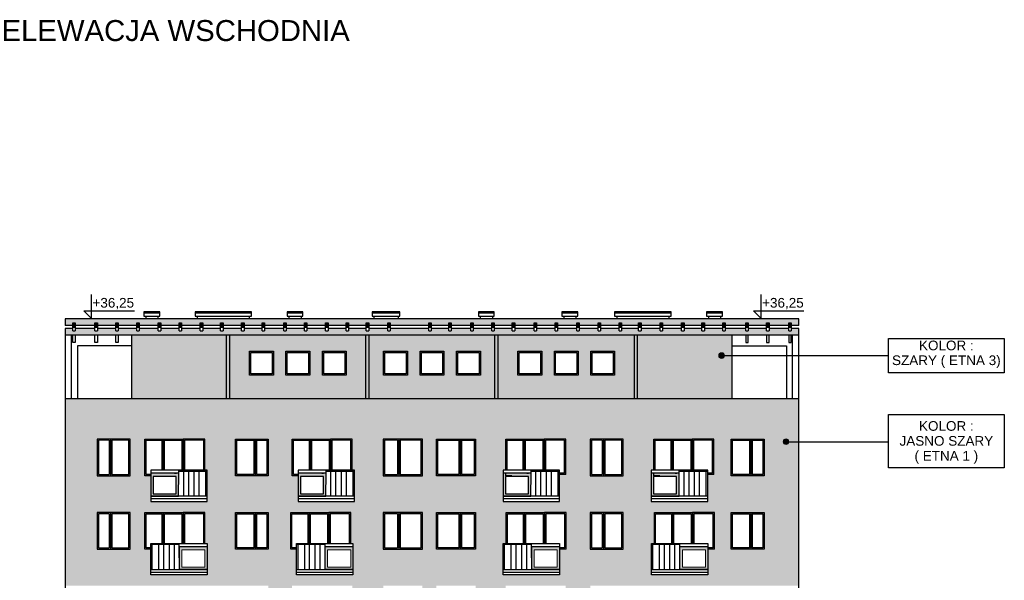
# Model space of a CAD drawing. Header units: millimetres. Extents: x 6874 to 479855, y -393105 to -20937.
# Tile 16 of 42: x 58447 to 96015, y -42755 to -21366. Entities that reach past the tile are written whole.
import ezdxf

# ---------------------------------------------------------------- set-up
doc = ezdxf.new("R2010")
doc.units = ezdxf.units.MM
doc.header["$MEASUREMENT"] = 0
for name, color, linetype, lineweight in [('Nowe_2D - Ogólne_Nr_pióra__1', 7, 'Continuous', 13), ('Nowe_2D - Ogólne_Nr_pióra__19', 255, 'Continuous', 0), ('Nowe_2D - Ogólne_Nr_pióra__41', 7, 'Continuous', 25), ('Nowe_Adnotacja - Teksty_Nr_pióra__1', 7, 'Continuous', 13)]:
    doc.layers.add(name, color=color, linetype=linetype, lineweight=lineweight)
for name, color, linetype, lineweight, true_color in [('Nowe_2D - Ogólne_Nr_pióra__103', 7, 'Continuous', 13, 0xffcc99), ('Nowe_2D - Ogólne_Nr_pióra__181', 7, 'Continuous', 0, 0xe8e8e8), ('Nowe_2D - Ogólne_Nr_pióra__201', 7, 'Continuous', 0, 0xf8f8f8)]:
    doc.layers.add(name, color=color, linetype=linetype, lineweight=lineweight, true_color=true_color)
doc.styles.add('STYL_AUTOMATYCZNY_5', font='arial.ttf')

msp = doc.modelspace()

# ---------------------------------------------------------------- hatches: boundary and pattern name
at = {"layer": 'Nowe_2D - Ogólne_Nr_pióra__1', "linetype": 'Continuous', "lineweight": 13}
for points in [[(60471, -32929), (60562, -32929), (60562, -33116), (60471, -33116)], [(61318, -32929), (61410, -32929), (61410, -33116), (61318, -33116)], [(62116, -32929), (62208, -32929), (62208, -33116), (62116, -33116)], [(62918, -32929), (63010, -32929), (63010, -33116), (62918, -33116)], [(63736, -32929), (63828, -32929), (63828, -33116), (63736, -33116)], [(64534, -32929), (64626, -32929), (64626, -33116), (64534, -33116)], [(65339, -32929), (65430, -32929), (65430, -33116), (65339, -33116)], [(66114, -32929), (66205, -32929), (66205, -33116), (66114, -33116)], [(66915, -32929), (67007, -32929), (67007, -33116), (66915, -33116)], [(67694, -32929), (67785, -32929), (67785, -33116), (67694, -33116)], [(68528, -32929), (68620, -32929), (68620, -33116), (68528, -33116)], [(69316, -32929), (69408, -32929), (69408, -33116), (69316, -33116)], [(70121, -32929), (70212, -32929), (70212, -33116), (70121, -33116)], [(70906, -32929), (70998, -32929), (70998, -33116), (70906, -33116)], [(71671, -32929), (71763, -32929), (71763, -33116), (71671, -33116)], [(72489, -32929), (72581, -32929), (72581, -33116), (72489, -33116)], [(74059, -32929), (74151, -32929), (74151, -33116), (74059, -33116)], [(74824, -32929), (74916, -32929), (74916, -33116), (74824, -33116)], [(75662, -32929), (75753, -32929), (75753, -33116), (75662, -33116)], [(76463, -32929), (76555, -32929), (76555, -33116), (76463, -33116)], [(77242, -32929), (77333, -32929), (77333, -33116), (77242, -33116)], [(78079, -32929), (78171, -32929), (78171, -33116), (78079, -33116)], [(78877, -32929), (78969, -32929), (78969, -33116), (78877, -33116)], [(79702, -32929), (79793, -32929), (79793, -33116), (79702, -33116)], [(80513, -32929), (80604, -32929), (80604, -33116), (80513, -33116)], [(81314, -32929), (81406, -32929), (81406, -33116), (81314, -33116)], [(82063, -32929), (82155, -32929), (82155, -33116), (82063, -33116)], [(82881, -32929), (82973, -32929), (82973, -33116), (82881, -33116)], [(83702, -32929), (83794, -32929), (83794, -33116), (83702, -33116)], [(84480, -32929), (84572, -32929), (84572, -33116), (84480, -33116)], [(85275, -32929), (85367, -32929), (85367, -33116), (85275, -33116)], [(86149, -32929), (86241, -32929), (86241, -33116), (86149, -33116)], [(86947, -32929), (87039, -32929), (87039, -33116), (86947, -33116)], [(87795, -32929), (87886, -32929), (87886, -33116), (87795, -33116)], [(85337, -34181, 1), (85119, -34181, 1)], [(87795, -37466, 1), (87577, -37466, 1)]]:
    msp.add_hatch(color=7, dxfattribs=at).paths.add_polyline_path(points)
h = msp.add_hatch(color=7, dxfattribs=at)
h.paths.add_polyline_path([(63453, -39546), (64512, -39546), (64512, -38667), (63453, -38667)])
h.paths.add_polyline_path([(63541, -39455), (64419, -39455), (64419, -38794), (63541, -38794)], flags=0)
h = msp.add_hatch(color=7, dxfattribs=at)
h.paths.add_polyline_path([(69069, -39546), (70128, -39546), (70128, -38667), (69069, -38667)])
h.paths.add_polyline_path([(69157, -39455), (70035, -39455), (70035, -38794), (69157, -38794)], flags=0)
h = msp.add_hatch(color=7, dxfattribs=at)
h.paths.add_polyline_path([(76894, -39546), (77953, -39546), (77953, -38667), (76894, -38667)])
h.paths.add_polyline_path([(76982, -39455), (77860, -39455), (77860, -38794), (76982, -38794)], flags=0)
h = msp.add_hatch(color=7, dxfattribs=at)
h.paths.add_polyline_path([(82547, -39546), (83606, -39546), (83606, -38667), (82547, -38667)])
h.paths.add_polyline_path([(82635, -39455), (83513, -39455), (83513, -38794), (82635, -38794)], flags=0)
h = msp.add_hatch(color=7, dxfattribs=at)
h.paths.add_polyline_path([(65604, -42346), (64545, -42346), (64545, -41467), (65604, -41467)])
h.paths.add_polyline_path([(65516, -42255), (64639, -42255), (64639, -41594), (65516, -41594)], flags=0)
h = msp.add_hatch(color=7, dxfattribs=at)
h.paths.add_polyline_path([(71164, -42346), (70105, -42346), (70105, -41467), (71164, -41467)])
h.paths.add_polyline_path([(71076, -42255), (70198, -42255), (70198, -41594), (71076, -41594)], flags=0)
h = msp.add_hatch(color=7, dxfattribs=at)
h.paths.add_polyline_path([(79044, -42346), (77985, -42346), (77985, -41467), (79044, -41467)])
h.paths.add_polyline_path([(78956, -42255), (78078, -42255), (78078, -41594), (78956, -41594)], flags=0)
h = msp.add_hatch(color=7, dxfattribs=at)
h.paths.add_polyline_path([(84698, -42346), (83639, -42346), (83639, -41467), (84698, -41467)])
h.paths.add_polyline_path([(84610, -42255), (83733, -42255), (83733, -41594), (84610, -41594)], flags=0)
at = {"layer": 'Nowe_2D - Ogólne_Nr_pióra__103', "linetype": 'Continuous', "lineweight": 0, "true_color": 0xbf9972}
for points in [[(88179, -32779), (60179, -32779), (60179, -33029), (60471, -33029), (60471, -32929), (60562, -32929), (60562, -33029), (61318, -33029), (61318, -32929), (61410, -32929), (61410, -33029), (62116, -33029), (62116, -32929), (62208, -32929), (62208, -33029), (62918, -33029), (62918, -32929), (63010, -32929), (63010, -33029), (63736, -33029), (63736, -32929), (63828, -32929), (63828, -33029), (64534, -33029), (64534, -32929), (64626, -32929), (64626, -33029), (65339, -33029), (65339, -32929), (65430, -32929), (65430, -33029), (66114, -33029), (66114, -32929), (66205, -32929), (66205, -33029), (66915, -33029), (66915, -32929), (67007, -32929), (67007, -33029), (67694, -33029), (67694, -32929), (67785, -32929), (67785, -33029), (68528, -33029), (68528, -32929), (68620, -32929), (68620, -33029), (69316, -33029), (69316, -32929), (69408, -32929), (69408, -33029), (70121, -33029), (70121, -32929), (70212, -32929), (70212, -33029), (70906, -33029), (70906, -32929), (70998, -32929), (70998, -33029), (71671, -33029), (71671, -32929), (71763, -32929), (71763, -33029), (72489, -33029), (72489, -32929), (72581, -32929), (72581, -33029), (74059, -33029), (74059, -32929), (74151, -32929), (74151, -33029), (74824, -33029), (74824, -32929), (74916, -32929), (74916, -33029), (75662, -33029), (75662, -32929), (75753, -32929), (75753, -33029), (76463, -33029), (76463, -32929), (76555, -32929), (76555, -33029), (77242, -33029), (77242, -32929), (77333, -32929), (77333, -33029), (78079, -33029), (78079, -32929), (78171, -32929), (78171, -33029), (78877, -33029), (78877, -32929), (78969, -32929), (78969, -33029), (79702, -33029), (79702, -32929), (79793, -32929), (79793, -33029), (80513, -33029), (80513, -32929), (80604, -32929), (80604, -33029), (81314, -33029), (81314, -32929), (81406, -32929), (81406, -33029), (82063, -33029), (82063, -32929), (82155, -32929), (82155, -33029), (82881, -33029), (82881, -32929), (82973, -32929), (82973, -33029), (83702, -33029), (83702, -32929), (83794, -32929), (83794, -33029), (84480, -33029), (84480, -32929), (84572, -32929), (84572, -33029), (85275, -33029), (85275, -32929), (85367, -32929), (85367, -33029), (86149, -33029), (86149, -32929), (86241, -32929), (86241, -33029), (86947, -33029), (86947, -32929), (87039, -32929), (87039, -33029), (87795, -33029), (87795, -32929), (87886, -32929), (87886, -33029), (88179, -33029)], [(88179, -33151), (87886, -33151), (87886, -33238), (87795, -33238), (87795, -33151), (87774, -33151), (87039, -33151), (87039, -33238), (86947, -33238), (86947, -33151), (86241, -33151), (86241, -33238), (86149, -33238), (86149, -33151), (85367, -33151), (85367, -33238), (85275, -33238), (85275, -33151), (84572, -33151), (84572, -33238), (84480, -33238), (84480, -33151), (83794, -33151), (83794, -33238), (83702, -33238), (83702, -33151), (82973, -33151), (82973, -33238), (82881, -33238), (82881, -33151), (82155, -33151), (82155, -33238), (82063, -33238), (82063, -33151), (81406, -33151), (81406, -33238), (81314, -33238), (81314, -33151), (80604, -33151), (80604, -33238), (80513, -33238), (80513, -33151), (79793, -33151), (79793, -33238), (79702, -33238), (79702, -33151), (78969, -33151), (78969, -33238), (78877, -33238), (78877, -33151), (78171, -33151), (78171, -33238), (78079, -33238), (78079, -33151), (77333, -33151), (77333, -33238), (77242, -33238), (77242, -33151), (76555, -33151), (76555, -33238), (76463, -33238), (76463, -33151), (75753, -33151), (75753, -33238), (75662, -33238), (75662, -33151), (74916, -33151), (74916, -33238), (74824, -33238), (74824, -33151), (74151, -33151), (74151, -33238), (74059, -33238), (74059, -33151), (72581, -33151), (72581, -33238), (72489, -33238), (72489, -33151), (71763, -33151), (71763, -33238), (71671, -33238), (71671, -33151), (70998, -33151), (70998, -33238), (70906, -33238), (70906, -33151), (70212, -33151), (70212, -33238), (70121, -33238), (70121, -33151), (69408, -33151), (69408, -33238), (69316, -33238), (69316, -33151), (68620, -33151), (68620, -33238), (68528, -33238), (68528, -33151), (67785, -33151), (67785, -33238), (67694, -33238), (67694, -33151), (67007, -33151), (67007, -33238), (66915, -33238), (66915, -33151), (66205, -33151), (66205, -33238), (66114, -33238), (66114, -33151), (65430, -33151), (65430, -33238), (65339, -33238), (65339, -33151), (64626, -33151), (64626, -33238), (64534, -33238), (64534, -33151), (63828, -33151), (63828, -33238), (63736, -33238), (63736, -33151), (63010, -33151), (63010, -33238), (62918, -33238), (62918, -33151), (62208, -33151), (62208, -33238), (62116, -33238), (62116, -33151), (61410, -33151), (61410, -33238), (61318, -33238), (61318, -33151), (60562, -33151), (60562, -33238), (60471, -33238), (60471, -33151), (60179, -33151), (60179, -33401), (88179, -33401)]]:
    msp.add_hatch(color=33, dxfattribs=at).paths.add_polyline_path(points)
at = {"layer": 'Nowe_2D - Ogólne_Nr_pióra__181', "linetype": 'Continuous', "lineweight": 0, "true_color": 0xe8e8e8}
for points in [[(66339, -35829), (66339, -33401), (62729, -33401), (62729, -35829)], [(82019, -33401), (82019, -35829), (85629, -35829), (85629, -33401)]]:
    msp.add_hatch(color=254, dxfattribs=at).paths.add_polyline_path(points)
h = msp.add_hatch(color=254, dxfattribs=at)
h.paths.add_polyline_path([(66339, -35829), (82019, -35829), (82019, -33401), (66339, -33401)])
h.paths.add_polyline_path([(67217, -34015), (67217, -34925), (68127, -34925), (68127, -34015)], flags=0)
h.paths.add_polyline_path([(68607, -34925), (69517, -34925), (69517, -34015), (68607, -34015)], flags=0)
h.paths.add_polyline_path([(69997, -34925), (70907, -34925), (70907, -34015), (69997, -34015)], flags=0)
h.paths.add_polyline_path([(72334, -34925), (73244, -34925), (73244, -34015), (72334, -34015)], flags=0)
h.paths.add_polyline_path([(74634, -34925), (74634, -34015), (73724, -34015), (73724, -34925)], flags=0)
h.paths.add_polyline_path([(75114, -34015), (75114, -34925), (76024, -34925), (76024, -34015)], flags=0)
h.paths.add_polyline_path([(77457, -34925), (78367, -34925), (78367, -34015), (77457, -34015)], flags=0)
h.paths.add_polyline_path([(78847, -34925), (79757, -34925), (79757, -34015), (78847, -34015)], flags=0)
h.paths.add_polyline_path([(80237, -34925), (81147, -34925), (81147, -34015), (80237, -34015)], flags=0)
at = {"layer": 'Nowe_2D - Ogólne_Nr_pióra__19', "linetype": 'Continuous', "lineweight": 0}
h = msp.add_hatch(color=255, dxfattribs=at)
h.paths.add_polyline_path([(68127, -34925), (68127, -34015), (67217, -34015), (67217, -34925)])
h.paths.add_polyline_path([(68077, -34875), (68077, -34065), (67267, -34065), (67267, -34875)], flags=0)
h = msp.add_hatch(color=255, dxfattribs=at)
h.paths.add_polyline_path([(68607, -34015), (68607, -34925), (69517, -34925), (69517, -34015)])
h.paths.add_polyline_path([(68657, -34065), (68657, -34875), (69467, -34875), (69467, -34065)], flags=0)
h = msp.add_hatch(color=255, dxfattribs=at)
h.paths.add_polyline_path([(69997, -34015), (69997, -34925), (70907, -34925), (70907, -34015)])
h.paths.add_polyline_path([(70047, -34065), (70047, -34875), (70857, -34875), (70857, -34065)], flags=0)
h = msp.add_hatch(color=255, dxfattribs=at)
h.paths.add_polyline_path([(73244, -34925), (73244, -34015), (72334, -34015), (72334, -34925)])
h.paths.add_polyline_path([(73194, -34875), (73194, -34065), (72384, -34065), (72384, -34875)], flags=0)
h = msp.add_hatch(color=255, dxfattribs=at)
h.paths.add_polyline_path([(73724, -34015), (73724, -34925), (74634, -34925), (74634, -34015)])
h.paths.add_polyline_path([(73774, -34065), (73774, -34875), (74584, -34875), (74584, -34065)], flags=0)
h = msp.add_hatch(color=255, dxfattribs=at)
h.paths.add_polyline_path([(75114, -34015), (75114, -34925), (76024, -34925), (76024, -34015)])
h.paths.add_polyline_path([(75164, -34065), (75164, -34875), (75974, -34875), (75974, -34065)], flags=0)
h = msp.add_hatch(color=255, dxfattribs=at)
h.paths.add_polyline_path([(77457, -34015), (77457, -34925), (78367, -34925), (78367, -34015)])
h.paths.add_polyline_path([(77507, -34065), (77507, -34875), (78317, -34875), (78317, -34065)], flags=0)
h = msp.add_hatch(color=255, dxfattribs=at)
h.paths.add_polyline_path([(78847, -34015), (78847, -34925), (79757, -34925), (79757, -34015)])
h.paths.add_polyline_path([(78897, -34065), (78897, -34875), (79707, -34875), (79707, -34065)], flags=0)
h = msp.add_hatch(color=255, dxfattribs=at)
h.paths.add_polyline_path([(80237, -34015), (80237, -34925), (81147, -34925), (81147, -34015)])
h.paths.add_polyline_path([(80287, -34065), (80287, -34875), (81097, -34875), (81097, -34065)], flags=0)
h = msp.add_hatch(color=255, dxfattribs=at)
h.paths.add_polyline_path([(61407, -38764), (62657, -38764), (62657, -37364), (61407, -37364)])
h.paths.add_polyline_path([(62607, -37414), (61957, -37414), (61957, -38714), (62607, -38714)], flags=0)
h.paths.add_polyline_path([(61857, -38714), (61857, -37414), (61457, -37414), (61457, -38714)], flags=0)
for points in [[(63927, -37364), (63227, -37364), (63227, -38764), (63453, -38764), (63453, -38714), (63277, -38714), (63277, -37414), (63877, -37414), (63877, -38547), (63977, -38547), (63977, -37414), (64637, -37414), (64637, -38547), (64737, -38547), (64737, -37414), (65467, -37414), (65467, -38547), (65517, -38547), (65517, -37364), (64687, -37364)], [(69543, -37364), (68843, -37364), (68843, -38764), (69069, -38764), (69069, -38714), (68893, -38714), (68893, -37414), (69493, -37414), (69493, -38547), (69593, -38547), (69593, -37414), (70253, -37414), (70253, -38547), (70353, -38547), (70353, -37414), (71083, -37414), (71083, -38547), (71133, -38547), (71133, -37364), (70303, -37364)], [(71133, -38547), (71133, -37364), (70303, -37364), (70303, -38547), (70353, -38547), (70353, -37414), (71083, -37414), (71083, -38547)], [(76994, -38547), (77044, -38547), (77044, -37414), (77644, -37414), (77644, -38547), (77744, -38547), (77744, -37414), (78404, -37414), (78404, -38547), (78504, -38547), (78504, -37414), (79234, -37414), (79234, -38664), (79044, -38664), (79044, -38714), (79284, -38714), (79284, -37364), (78454, -37364), (77694, -37364), (76994, -37364)], [(82647, -38547), (82697, -38547), (82697, -37414), (83297, -37414), (83297, -38547), (83397, -38547), (83397, -37414), (84057, -37414), (84057, -38547), (84157, -38547), (84157, -37414), (84887, -37414), (84887, -38664), (84697, -38664), (84697, -38714), (84937, -38714), (84937, -37364), (84107, -37364), (83347, -37364), (82647, -37364)], [(63927, -40164), (63227, -40164), (63227, -41564), (63453, -41564), (63453, -41514), (63277, -41514), (63277, -40214), (63877, -40214), (63877, -41347), (63977, -41347), (63977, -40214), (64637, -40214), (64637, -41347), (64737, -41347), (64737, -40214), (65467, -40214), (65467, -41347), (65517, -41347), (65517, -40164), (64687, -40164)], [(69487, -40164), (68787, -40164), (68787, -41564), (69013, -41564), (69013, -41514), (68837, -41514), (68837, -40214), (69437, -40214), (69437, -41347), (69537, -41347), (69537, -40214), (70197, -40214), (70197, -41347), (70297, -41347), (70297, -40214), (71027, -40214), (71027, -41347), (71077, -41347), (71077, -40164), (70247, -40164)], [(77708, -40164), (77008, -40164), (77008, -41347), (77058, -41347), (77058, -40214), (77658, -40214), (77658, -41347), (77758, -41347), (77758, -40214), (78418, -40214), (78418, -41347), (78518, -41347), (78518, -40214), (79248, -40214), (79248, -41514), (79044, -41514), (79044, -41564), (79298, -41564), (79298, -40164), (78468, -40164)], [(83361, -40164), (82661, -40164), (82661, -41347), (82711, -41347), (82711, -40214), (83311, -40214), (83311, -41347), (83411, -41347), (83411, -40214), (84071, -40214), (84071, -41347), (84171, -41347), (84171, -40214), (84901, -40214), (84901, -41514), (84697, -41514), (84697, -41564), (84951, -41564), (84951, -40164), (84121, -40164)]]:
    msp.add_hatch(color=255, dxfattribs=at).paths.add_polyline_path(points)
h = msp.add_hatch(color=255, dxfattribs=at)
h.paths.add_polyline_path([(67933, -38764), (66683, -38764), (66683, -37364), (67933, -37364)])
h.paths.add_polyline_path([(66733, -37414), (67383, -37414), (67383, -38714), (66733, -38714)], flags=0)
h.paths.add_polyline_path([(67483, -38714), (67483, -37414), (67883, -37414), (67883, -38714)], flags=0)
h = msp.add_hatch(color=255, dxfattribs=at)
h.paths.add_polyline_path([(72319, -38764), (73811, -38764), (73811, -37364), (72319, -37364)])
h.paths.add_polyline_path([(72369, -38714), (72860, -38714), (72860, -37414), (72369, -37414)], flags=0)
h.paths.add_polyline_path([(73761, -37414), (72961, -37414), (72961, -38714), (73761, -38714)], flags=0)
h = msp.add_hatch(color=255, dxfattribs=at)
h.paths.add_polyline_path([(72319, -38764), (73811, -38764), (73811, -37364), (72319, -37364)])
h.paths.add_polyline_path([(72369, -38714), (72860, -38714), (72860, -37414), (72369, -37414)], flags=0)
h.paths.add_polyline_path([(73761, -37414), (72961, -37414), (72961, -38714), (73761, -38714)], flags=0)
h = msp.add_hatch(color=255, dxfattribs=at)
h.paths.add_polyline_path([(75841, -38764), (74348, -38764), (74348, -37364), (75841, -37364)])
h.paths.add_polyline_path([(75791, -38714), (75300, -38714), (75300, -37414), (75791, -37414)], flags=0)
h.paths.add_polyline_path([(74398, -37414), (75198, -37414), (75198, -38714), (74398, -38714)], flags=0)
h = msp.add_hatch(color=255, dxfattribs=at)
h.paths.add_polyline_path([(80217, -38764), (81467, -38764), (81467, -37364), (80217, -37364)])
h.paths.add_polyline_path([(81417, -37414), (80767, -37414), (80767, -38714), (81417, -38714)], flags=0)
h.paths.add_polyline_path([(80667, -38714), (80667, -37414), (80267, -37414), (80267, -38714)], flags=0)
h = msp.add_hatch(color=255, dxfattribs=at)
h.paths.add_polyline_path([(86849, -38764), (85599, -38764), (85599, -37364), (86849, -37364)])
h.paths.add_polyline_path([(85649, -37414), (86299, -37414), (86299, -38714), (85649, -38714)], flags=0)
h.paths.add_polyline_path([(86399, -38714), (86399, -37414), (86799, -37414), (86799, -38714)], flags=0)
h = msp.add_hatch(color=255, dxfattribs=at)
h.paths.add_polyline_path([(61407, -41564), (62657, -41564), (62657, -40164), (61407, -40164)])
h.paths.add_polyline_path([(62607, -40214), (61957, -40214), (61957, -41514), (62607, -41514)], flags=0)
h.paths.add_polyline_path([(61857, -41514), (61857, -40214), (61457, -40214), (61457, -41514)], flags=0)
h = msp.add_hatch(color=255, dxfattribs=at)
h.paths.add_polyline_path([(67933, -41564), (66683, -41564), (66683, -40164), (67933, -40164)])
h.paths.add_polyline_path([(66733, -40214), (67383, -40214), (67383, -41514), (66733, -41514)], flags=0)
h.paths.add_polyline_path([(67483, -41514), (67483, -40214), (67883, -40214), (67883, -41514)], flags=0)
h = msp.add_hatch(color=255, dxfattribs=at)
h.paths.add_polyline_path([(72319, -41564), (73811, -41564), (73811, -40164), (72319, -40164)])
h.paths.add_polyline_path([(72369, -41514), (72860, -41514), (72860, -40214), (72369, -40214)], flags=0)
h.paths.add_polyline_path([(73761, -40214), (72961, -40214), (72961, -41514), (73761, -41514)], flags=0)
h = msp.add_hatch(color=255, dxfattribs=at)
h.paths.add_polyline_path([(72319, -41564), (73811, -41564), (73811, -40164), (72319, -40164)])
h.paths.add_polyline_path([(72369, -41514), (72860, -41514), (72860, -40214), (72369, -40214)], flags=0)
h.paths.add_polyline_path([(73761, -40214), (72961, -40214), (72961, -41514), (73761, -41514)], flags=0)
h = msp.add_hatch(color=255, dxfattribs=at)
h.paths.add_polyline_path([(75841, -41564), (74348, -41564), (74348, -40164), (75841, -40164)])
h.paths.add_polyline_path([(75791, -41514), (75300, -41514), (75300, -40214), (75791, -40214)], flags=0)
h.paths.add_polyline_path([(74398, -40214), (75198, -40214), (75198, -41514), (74398, -41514)], flags=0)
h = msp.add_hatch(color=255, dxfattribs=at)
h.paths.add_polyline_path([(80217, -41564), (81467, -41564), (81467, -40164), (80217, -40164)])
h.paths.add_polyline_path([(81417, -40214), (80767, -40214), (80767, -41514), (81417, -41514)], flags=0)
h.paths.add_polyline_path([(80667, -41514), (80667, -40214), (80267, -40214), (80267, -41514)], flags=0)
h = msp.add_hatch(color=255, dxfattribs=at)
h.paths.add_polyline_path([(86849, -41564), (85599, -41564), (85599, -40164), (86849, -40164)])
h.paths.add_polyline_path([(85649, -40214), (86299, -40214), (86299, -41514), (85649, -41514)], flags=0)
h.paths.add_polyline_path([(86399, -41514), (86399, -40214), (86799, -40214), (86799, -41514)], flags=0)
at = {"layer": 'Nowe_2D - Ogólne_Nr_pióra__201', "linetype": 'Continuous', "lineweight": 0, "true_color": 0xf8f8f8}
h = msp.add_hatch(color=7, dxfattribs=at)
h.paths.add_polyline_path([(60179, -42964), (67933, -42964), (67933, -44364), (66683, -44364), (66683, -45684), (67933, -45684), (67933, -47084), (68787, -47084), (68787, -45684), (71077, -45684), (71077, -46867), (71164, -46867), (71164, -47084), (72319, -47084), (72319, -45684), (75841, -45684), (77008, -45684), (77008, -45347), (76894, -45347), (76894, -44364), (76894, -44147), (76994, -44147), (76994, -42964), (77694, -42964), (78454, -42964), (79284, -42964), (79284, -44314), (80217, -44314), (80217, -42964), (81467, -42964), (85599, -42964), (86849, -42964), (88179, -42964), (88179, -35829), (60179, -35829)])
h.paths.add_polyline_path([(61407, -37364), (61407, -38764), (62657, -38764), (62657, -37364)], flags=0)
h.paths.add_polyline_path([(62657, -41564), (62657, -40164), (61407, -40164), (61407, -41564)], flags=0)
h.paths.add_polyline_path([(63227, -37364), (63227, -38764), (63453, -38764), (63453, -39747), (65603, -39747), (65603, -38547), (65517, -38547), (65517, -37364), (64687, -37364), (63927, -37364)], flags=0)
h.paths.add_polyline_path([(63227, -40164), (63227, -41564), (63453, -41564), (63454, -41564), (63454, -42547), (65604, -42547), (65604, -41347), (65517, -41347), (65517, -40164), (64687, -40164), (63927, -40164)], flags=0)
h.paths.add_polyline_path([(67933, -41564), (67933, -40164), (66683, -40164), (66683, -41564)], flags=0)
h.paths.add_polyline_path([(66683, -37364), (66683, -38764), (67933, -38764), (67933, -37364)], flags=0)
h.paths.add_polyline_path([(69013, -41564), (69014, -41564), (69014, -42547), (71164, -42547), (71164, -41347), (71077, -41347), (71077, -40164), (70247, -40164), (69487, -40164), (68787, -40164), (68787, -41564)], flags=0)
h.paths.add_polyline_path([(68843, -42964), (68843, -44364), (69069, -44364), (69069, -45347), (71219, -45347), (71219, -44147), (71133, -44147), (71133, -42964), (70303, -42964), (69543, -42964)], flags=0)
h.paths.add_polyline_path([(69069, -38764), (69069, -39747), (71219, -39747), (71219, -38547), (71133, -38547), (71133, -37364), (70303, -37364), (69543, -37364), (68843, -37364), (68843, -38764)], flags=0)
h.paths.add_polyline_path([(73811, -44364), (73811, -42964), (72319, -42964), (72319, -44364)], flags=0)
h.paths.add_polyline_path([(72319, -38764), (73811, -38764), (73811, -37364), (72319, -37364)], flags=0)
h.paths.add_polyline_path([(72319, -40164), (72319, -41564), (73811, -41564), (73811, -40164)], flags=0)
h.paths.add_polyline_path([(74348, -42964), (75841, -42964), (75841, -44364), (74348, -44364)], flags=0)
h.paths.add_polyline_path([(74348, -41564), (75841, -41564), (75841, -40164), (74348, -40164)], flags=0)
h.paths.add_polyline_path([(74348, -38764), (75841, -38764), (75841, -37364), (74348, -37364)], flags=0)
h.paths.add_polyline_path([(76894, -42547), (79044, -42547), (79044, -41564), (79298, -41564), (79298, -40164), (78468, -40164), (77708, -40164), (77008, -40164), (77008, -41347), (76894, -41347)], flags=0)
h.paths.add_polyline_path([(79044, -39747), (79044, -38714), (79284, -38714), (79284, -37364), (78454, -37364), (77694, -37364), (76994, -37364), (76994, -38547), (76894, -38547), (76894, -39747)], flags=0)
h.paths.add_polyline_path([(81467, -38764), (81467, -37364), (80217, -37364), (80217, -38764)], flags=0)
h.paths.add_polyline_path([(81467, -41564), (80217, -41564), (80217, -40164), (81467, -40164)], flags=0)
h.paths.add_polyline_path([(84697, -39747), (84697, -38714), (84937, -38714), (84937, -37364), (84107, -37364), (83347, -37364), (82647, -37364), (82647, -38547), (82547, -38547), (82547, -39747)], flags=0)
h.paths.add_polyline_path([(84698, -42547), (82548, -42547), (82548, -41564), (82548, -41390), (82548, -41347), (82662, -41347), (82662, -40164), (83362, -40164), (84122, -40164), (84952, -40164), (84952, -41564), (84698, -41564)], flags=0)
h.paths.add_polyline_path([(86849, -38764), (86849, -37364), (85599, -37364), (85599, -38764)], flags=0)
h.paths.add_polyline_path([(85649, -41514), (85599, -40164), (86849, -40164), (86849, -41564)], flags=0)

# ---------------------------------------------------------------- linework, layer by layer
at = {"layer": 'Nowe_2D - Ogólne_Nr_pióra__1', "color": 7, "linetype": 'Continuous', "lineweight": 13, "flags": 128}
for points in [[(60471, -32929), (60562, -32929), (60562, -33116), (60471, -33116)], [(61318, -32929), (61410, -32929), (61410, -33116), (61318, -33116)], [(62116, -32929), (62208, -32929), (62208, -33116), (62116, -33116)], [(62918, -32929), (63010, -32929), (63010, -33116), (62918, -33116)], [(63736, -32929), (63828, -32929), (63828, -33116), (63736, -33116)], [(64534, -32929), (64626, -32929), (64626, -33116), (64534, -33116)], [(65339, -32929), (65430, -32929), (65430, -33116), (65339, -33116)], [(66114, -32929), (66205, -32929), (66205, -33116), (66114, -33116)], [(66915, -32929), (67007, -32929), (67007, -33116), (66915, -33116)], [(67694, -32929), (67785, -32929), (67785, -33116), (67694, -33116)], [(68528, -32929), (68620, -32929), (68620, -33116), (68528, -33116)], [(69316, -32929), (69408, -32929), (69408, -33116), (69316, -33116)], [(70121, -32929), (70212, -32929), (70212, -33116), (70121, -33116)], [(70906, -32929), (70998, -32929), (70998, -33116), (70906, -33116)], [(71671, -32929), (71763, -32929), (71763, -33116), (71671, -33116)], [(72489, -32929), (72581, -32929), (72581, -33116), (72489, -33116)], [(74059, -32929), (74151, -32929), (74151, -33116), (74059, -33116)], [(74824, -32929), (74916, -32929), (74916, -33116), (74824, -33116)], [(75662, -32929), (75753, -32929), (75753, -33116), (75662, -33116)], [(76463, -32929), (76555, -32929), (76555, -33116), (76463, -33116)], [(77242, -32929), (77333, -32929), (77333, -33116), (77242, -33116)], [(78079, -32929), (78171, -32929), (78171, -33116), (78079, -33116)], [(78877, -32929), (78969, -32929), (78969, -33116), (78877, -33116)], [(79702, -32929), (79793, -32929), (79793, -33116), (79702, -33116)], [(80513, -32929), (80604, -32929), (80604, -33116), (80513, -33116)], [(81314, -32929), (81406, -32929), (81406, -33116), (81314, -33116)], [(82063, -32929), (82155, -32929), (82155, -33116), (82063, -33116)], [(82881, -32929), (82973, -32929), (82973, -33116), (82881, -33116)], [(83702, -32929), (83794, -32929), (83794, -33116), (83702, -33116)], [(84480, -32929), (84572, -32929), (84572, -33116), (84480, -33116)], [(85275, -32929), (85367, -32929), (85367, -33116), (85275, -33116)], [(86149, -32929), (86241, -32929), (86241, -33116), (86149, -33116)], [(86947, -32929), (87039, -32929), (87039, -33116), (86947, -33116)], [(87795, -32929), (87886, -32929), (87886, -33116), (87795, -33116)], [(63453, -39546), (64512, -39546), (64512, -38667), (63453, -38667)], [(69069, -39546), (70128, -39546), (70128, -38667), (69069, -38667)], [(76894, -39546), (77953, -39546), (77953, -38667), (76894, -38667)], [(82547, -39546), (83606, -39546), (83606, -38667), (82547, -38667)], [(63541, -39455), (64419, -39455), (64419, -38794), (63541, -38794)], [(69157, -39455), (70035, -39455), (70035, -38794), (69157, -38794)], [(76982, -39455), (77860, -39455), (77860, -38794), (76982, -38794)], [(82635, -39455), (83513, -39455), (83513, -38794), (82635, -38794)], [(65604, -42346), (64545, -42346), (64545, -41467), (65604, -41467)], [(65516, -42255), (64639, -42255), (64639, -41594), (65516, -41594)], [(71164, -42346), (70105, -42346), (70105, -41467), (71164, -41467)], [(71076, -42255), (70198, -42255), (70198, -41594), (71076, -41594)], [(79044, -42346), (77985, -42346), (77985, -41467), (79044, -41467)], [(78956, -42255), (78078, -42255), (78078, -41594), (78956, -41594)], [(84698, -42346), (83639, -42346), (83639, -41467), (84698, -41467)], [(84610, -42255), (83733, -42255), (83733, -41594), (84610, -41594)]]:
    msp.add_lwpolyline(points, close=True, dxfattribs=at)
for points in [[(85337, -34181, 1), (85119, -34181, 1)], [(87795, -37466, 1), (87577, -37466, 1)]]:
    msp.add_lwpolyline(points, format="xyb", close=True, dxfattribs=at)
at = {"layer": 'Nowe_2D - Ogólne_Nr_pióra__41', "color": 7, "linetype": 'Continuous', "lineweight": 25}
for p, q in [((63255, -32674), (63255, -32779)), ((63255, -32674), (63255, -32779)), ((63720, -32674), (63720, -32779)), ((63720, -32674), (63720, -32779)), ((65223, -32674), (65223, -32779)), ((67207, -32674), (67207, -32779)), ((68720, -32674), (68720, -32779)), ((69185, -32674), (69185, -32779)), ((71961, -32674), (71961, -32779)), ((72885, -32674), (72885, -32779)), ((76021, -32674), (76021, -32779)), ((76486, -32674), (76486, -32779)), ((79207, -32674), (79207, -32779)), ((79673, -32674), (79673, -32779)), ((81227, -32674), (81227, -32779)), ((83211, -32674), (83211, -32779)), ((84723, -32674), (84723, -32779)), ((85189, -32674), (85189, -32779)), ((60471, -33029), (60179, -33029)), ((88179, -33029), (60562, -33029)), ((60471, -33151), (60179, -33151)), ((88179, -33401), (60179, -33401)), ((60471, -33238), (60562, -33238)), ((61318, -33151), (60562, -33151)), ((61318, -33238), (61410, -33238)), ((62116, -33151), (61410, -33151)), ((62116, -33238), (62208, -33238)), ((62918, -33151), (62208, -33151)), ((62729, -35829), (62729, -33401)), ((62918, -33238), (63010, -33238)), ((63736, -33151), (63010, -33151)), ((63736, -33238), (63828, -33238)), ((64534, -33151), (63828, -33151)), ((64534, -33238), (64626, -33238)), ((65339, -33151), (64626, -33151)), ((65339, -33238), (65430, -33238)), ((66114, -33151), (65430, -33151)), ((66114, -33238), (66205, -33238)), ((66915, -33151), (66205, -33151)), ((66339, -35829), (66339, -33401)), ((66459, -35829), (66459, -33401)), ((66915, -33238), (67007, -33238)), ((67694, -33151), (67007, -33151)), ((67694, -33238), (67785, -33238)), ((68528, -33151), (67785, -33151)), ((68528, -33238), (68620, -33238)), ((69316, -33151), (68620, -33151)), ((69316, -33238), (69408, -33238)), ((70121, -33151), (69408, -33151)), ((70121, -33238), (70212, -33238)), ((70906, -33151), (70212, -33151)), ((70906, -33238), (70998, -33238)), ((71671, -33151), (70998, -33151)), ((71659, -35829), (71659, -33401)), ((71671, -33238), (71763, -33238)), ((72489, -33151), (71763, -33151)), ((71779, -35829), (71779, -33401)), ((72489, -33238), (72581, -33238)), ((74059, -33151), (72581, -33151)), ((74059, -33238), (74151, -33238)), ((74824, -33151), (74151, -33151)), ((74824, -33238), (74916, -33238)), ((75662, -33151), (74916, -33151)), ((75662, -33238), (75753, -33238)), ((76463, -33151), (75753, -33151)), ((76463, -33238), (76555, -33238)), ((77242, -33151), (76555, -33151)), ((76579, -35829), (76579, -33401)), ((76699, -35829), (76699, -33401)), ((77242, -33238), (77333, -33238)), ((78079, -33151), (77333, -33151)), ((78079, -33238), (78171, -33238)), ((78877, -33151), (78171, -33151)), ((78877, -33238), (78969, -33238)), ((79702, -33151), (78969, -33151)), ((79702, -33238), (79793, -33238)), ((80513, -33151), (79793, -33151)), ((80513, -33238), (80604, -33238)), ((81314, -33151), (80604, -33151)), ((81314, -33238), (81406, -33238)), ((82063, -33151), (81406, -33151)), ((81899, -35829), (81899, -33401)), ((82019, -35829), (82019, -33401)), ((82063, -33238), (82155, -33238)), ((82881, -33151), (82155, -33151)), ((82881, -33238), (82973, -33238)), ((83702, -33151), (82973, -33151)), ((83702, -33238), (83794, -33238)), ((84480, -33151), (83794, -33151)), ((84480, -33238), (84572, -33238)), ((85275, -33151), (84572, -33151)), ((85275, -33238), (85367, -33238)), ((86149, -33151), (85367, -33151)), ((85629, -35829), (85629, -33401)), ((86149, -33238), (86241, -33238)), ((86947, -33151), (86241, -33151)), ((86947, -33238), (87039, -33238)), ((87774, -33151), (87039, -33151)), ((87795, -33151), (87774, -33151)), ((87795, -33238), (87886, -33238)), ((88179, -33151), (87886, -33151)), ((85119, -34181), (91592, -34181)), ((88179, -35829), (60179, -35829)), ((61857, -37414), (61857, -38714)), ((61907, -37364), (61907, -38764)), ((61957, -37414), (61957, -38714)), ((67383, -37414), (67383, -38714)), ((67433, -37364), (67433, -38764)), ((67483, -37414), (67483, -38714)), ((72860, -37414), (72860, -38714)), ((72910, -37364), (72910, -38764)), ((72961, -37414), (72961, -38714)), ((75198, -37414), (75198, -38714)), ((75250, -37364), (75250, -38764)), ((75300, -37414), (75300, -38714)), ((80667, -37414), (80667, -38714)), ((80717, -37364), (80717, -38764)), ((80767, -37414), (80767, -38714)), ((86299, -37414), (86299, -38714)), ((86349, -37364), (86349, -38764)), ((86399, -37414), (86399, -38714)), ((87577, -37466), (91592, -37466)), ((65603, -39546), (63453, -39546)), ((65603, -39647), (63453, -39647)), ((65603, -39747), (65603, -39647)), ((71219, -39546), (69069, -39546)), ((71219, -39647), (69069, -39647)), ((71219, -39747), (71219, -39647)), ((79044, -39546), (76894, -39546)), ((79044, -39647), (76894, -39647)), ((79044, -39747), (79044, -39647)), ((84697, -39546), (82547, -39546)), ((84697, -39647), (82547, -39647)), ((84697, -39747), (84697, -39647)), ((61907, -40164), (61907, -41564)), ((67433, -40164), (67433, -41564)), ((72910, -40164), (72910, -41564)), ((75250, -40164), (75250, -41564)), ((80717, -40164), (80717, -41564)), ((86349, -40164), (86349, -41564)), ((61857, -40214), (61857, -41514)), ((61957, -40214), (61957, -41514)), ((67383, -40214), (67383, -41514)), ((67483, -40214), (67483, -41514)), ((72860, -40214), (72860, -41514)), ((72961, -40214), (72961, -41514)), ((75198, -40214), (75198, -41514)), ((75300, -40214), (75300, -41514)), ((80667, -40214), (80667, -41514)), ((80767, -40214), (80767, -41514)), ((86299, -40214), (86299, -41514)), ((86399, -40214), (86399, -41514)), ((63454, -42346), (65604, -42346)), ((63454, -42447), (65604, -42447)), ((69014, -42346), (71164, -42346)), ((69014, -42447), (71164, -42447)), ((76894, -42346), (79044, -42346)), ((76894, -42447), (79044, -42447)), ((82548, -42346), (84698, -42346)), ((82548, -42447), (84698, -42447))]:
    msp.add_line(p, q, dxfattribs=at)
for points in [[(61174, -31857), (61174, -32757), (60894, -32477), (62829, -32477)], [(86723, -31857), (86723, -32757), (86443, -32477), (88371, -32477)], [(88179, -33029), (88179, -32779), (60179, -32779), (60179, -33029)], [(60471, -33238), (60471, -32929), (60562, -32929), (60562, -33238)], [(61318, -33238), (61318, -32929), (61410, -32929), (61410, -33238)], [(62116, -33238), (62116, -32929), (62208, -32929), (62208, -33238)], [(62918, -33238), (62918, -32929), (63010, -32929), (63010, -33238)], [(63736, -33238), (63736, -32929), (63828, -32929), (63828, -33238)], [(64534, -33238), (64534, -32929), (64626, -32929), (64626, -33238)], [(65339, -33238), (65339, -32929), (65430, -32929), (65430, -33238)], [(66114, -33238), (66114, -32929), (66205, -32929), (66205, -33238)], [(66915, -33238), (66915, -32929), (67007, -32929), (67007, -33238)], [(67694, -33238), (67694, -32929), (67785, -32929), (67785, -33238)], [(68528, -33238), (68528, -32929), (68620, -32929), (68620, -33238)], [(69316, -33238), (69316, -32929), (69408, -32929), (69408, -33238)], [(70121, -33238), (70121, -32929), (70212, -32929), (70212, -33238)], [(70906, -33238), (70906, -32929), (70998, -32929), (70998, -33238)], [(71671, -33238), (71671, -32929), (71763, -32929), (71763, -33238)], [(72489, -33238), (72489, -32929), (72581, -32929), (72581, -33238)], [(74059, -33238), (74059, -32929), (74151, -32929), (74151, -33238)], [(74824, -33238), (74824, -32929), (74916, -32929), (74916, -33238)], [(75662, -33238), (75662, -32929), (75753, -32929), (75753, -33238)], [(76463, -33238), (76463, -32929), (76555, -32929), (76555, -33238)], [(77242, -33238), (77242, -32929), (77333, -32929), (77333, -33238)], [(78079, -33238), (78079, -32929), (78171, -32929), (78171, -33238)], [(78877, -33238), (78877, -32929), (78969, -32929), (78969, -33238)], [(79702, -33238), (79702, -32929), (79793, -32929), (79793, -33238)], [(80513, -33238), (80513, -32929), (80604, -32929), (80604, -33238)], [(81314, -33238), (81314, -32929), (81406, -32929), (81406, -33238)], [(82063, -33238), (82063, -32929), (82155, -32929), (82155, -33238)], [(82881, -33238), (82881, -32929), (82973, -32929), (82973, -33238)], [(83702, -33238), (83702, -32929), (83794, -32929), (83794, -33238)], [(84480, -33238), (84480, -32929), (84572, -32929), (84572, -33238)], [(85275, -33238), (85275, -32929), (85367, -32929), (85367, -33238)], [(86149, -33238), (86149, -32929), (86241, -32929), (86241, -33238)], [(86947, -33238), (86947, -32929), (87039, -32929), (87039, -33238)], [(87795, -33238), (87795, -32929), (87886, -32929), (87886, -33238)], [(60179, -33151), (60179, -69029), (88179, -69029), (88179, -33151)], [(60424, -35829), (60424, -33401)], [(60562, -33401), (60562, -33685), (60471, -33685), (60471, -33401)], [(61410, -33401), (61410, -33685), (61318, -33685), (61318, -33401)], [(62208, -33401), (62208, -33685), (62116, -33685), (62116, -33401)], [(86149, -33401), (86149, -33685), (86241, -33685), (86241, -33401)], [(86947, -33401), (86947, -33685), (87039, -33685), (87039, -33401)], [(87795, -33401), (87795, -33685), (87886, -33685), (87886, -33401)], [(87933, -35829), (87933, -33401)], [(62729, -33814), (60651, -33814), (60651, -35829)], [(85629, -33814), (87706, -33814), (87706, -35829)], [(61857, -37414), (61457, -37414), (61457, -38714), (61857, -38714)], [(61957, -38714), (62607, -38714), (62607, -37414), (61957, -37414)], [(63453, -38764), (63227, -38764), (63227, -37364), (63927, -37364), (63927, -38547)], [(63453, -38714), (63277, -38714), (63277, -37414), (63877, -37414), (63877, -38547)], [(63927, -38547), (63927, -37364), (64687, -37364), (64687, -38547)], [(63977, -38547), (63977, -37414), (64637, -37414), (64637, -38547)], [(65517, -38547), (65517, -37364), (64687, -37364), (64687, -38547)], [(65467, -38547), (65467, -37414), (64737, -37414), (64737, -38547)], [(67383, -38714), (66733, -38714), (66733, -37414), (67383, -37414)], [(67483, -37414), (67883, -37414), (67883, -38714), (67483, -38714)], [(69069, -38764), (68843, -38764), (68843, -37364), (69543, -37364), (69543, -38547)], [(69069, -38714), (68893, -38714), (68893, -37414), (69493, -37414), (69493, -38547)], [(69543, -38547), (69543, -37364), (70303, -37364), (70303, -38547)], [(69593, -38547), (69593, -37414), (70253, -37414), (70253, -38547)], [(71133, -38547), (71133, -37364), (70303, -37364), (70303, -38547)], [(71083, -38547), (71083, -37414), (70353, -37414), (70353, -38547)], [(72860, -37414), (72369, -37414), (72369, -38714), (72860, -38714)], [(72961, -38714), (73761, -38714), (73761, -37414), (72961, -37414)], [(75198, -38714), (74398, -38714), (74398, -37414), (75198, -37414)], [(75300, -37414), (75791, -37414), (75791, -38714), (75300, -38714)], [(76994, -38547), (76994, -37364), (77694, -37364), (77694, -38547)], [(77044, -38547), (77044, -37414), (77644, -37414), (77644, -38547)], [(77694, -38547), (77694, -37364), (78454, -37364), (78454, -38547)], [(77744, -38547), (77744, -37414), (78404, -37414), (78404, -38547)], [(79284, -38714), (79284, -37364), (78454, -37364), (78454, -38547)], [(79234, -38664), (79234, -37414), (78504, -37414), (78504, -38547)], [(80667, -37414), (80267, -37414), (80267, -38714), (80667, -38714)], [(80767, -38714), (81417, -38714), (81417, -37414), (80767, -37414)], [(82647, -38547), (82647, -37364), (83347, -37364), (83347, -38547)], [(82697, -38547), (82697, -37414), (83297, -37414), (83297, -38547)], [(83347, -38547), (83347, -37364), (84107, -37364), (84107, -38547)], [(83397, -38547), (83397, -37414), (84057, -37414), (84057, -38547)], [(84937, -38714), (84937, -37364), (84107, -37364), (84107, -38547)], [(84887, -38664), (84887, -37414), (84157, -37414), (84157, -38547)], [(86299, -38714), (85649, -38714), (85649, -37414), (86299, -37414)], [(86399, -37414), (86799, -37414), (86799, -38714), (86399, -38714)], [(64357, -38667), (64427, -38667)], [(64512, -38667), (64520, -38667)], [(64520, -38667), (64520, -38547)], [(64520, -38590), (65603, -38590)], [(64705, -39546), (64705, -38590)], [(64895, -39546), (64895, -38590)], [(65107, -39546), (65107, -38590)], [(65297, -39546), (65297, -38590)], [(65550, -39546), (65550, -38590)], [(69973, -38667), (70043, -38667)], [(70128, -38667), (70135, -38667)], [(70135, -38667), (70135, -38547)], [(70135, -38590), (71219, -38590)], [(70321, -39546), (70321, -38590)], [(70511, -39546), (70511, -38590)], [(70722, -39546), (70722, -38590)], [(70913, -39546), (70913, -38590)], [(71166, -39546), (71166, -38590)], [(77220, -38764), (76994, -38764), (76994, -38667)], [(77798, -38667), (77867, -38667)], [(77953, -38667), (77960, -38667)], [(77960, -38667), (77960, -38547)], [(77960, -38590), (79044, -38590)], [(78146, -39546), (78146, -38590)], [(78336, -39546), (78336, -38590)], [(78547, -39546), (78547, -38590)], [(78737, -39546), (78737, -38590)], [(78991, -39546), (78991, -38590)], [(79234, -38664), (79044, -38664)], [(82873, -38764), (82647, -38764), (82647, -38667)], [(83451, -38667), (83521, -38667)], [(83606, -38667), (83614, -38667)], [(83614, -38667), (83614, -38547)], [(83614, -38590), (84697, -38590)], [(83799, -39546), (83799, -38590)], [(83989, -39546), (83989, -38590)], [(84200, -39546), (84200, -38590)], [(84391, -39546), (84391, -38590)], [(84644, -39546), (84644, -38590)], [(84887, -38664), (84697, -38664)], [(79284, -38714), (79044, -38714)], [(84937, -38714), (84697, -38714)], [(63453, -41564), (63227, -41564), (63227, -40164), (63927, -40164), (63927, -41347)], [(63927, -41347), (63927, -40164), (64687, -40164), (64687, -41347)], [(65517, -41347), (65517, -40164), (64687, -40164), (64687, -41347)], [(69013, -41564), (68787, -41564), (68787, -40164), (69487, -40164), (69487, -41347)], [(69487, -41347), (69487, -40164), (70247, -40164), (70247, -41347)], [(71077, -41347), (71077, -40164), (70247, -40164), (70247, -41347)], [(77008, -41347), (77008, -40164), (77708, -40164), (77708, -41347)], [(77708, -41347), (77708, -40164), (78468, -40164), (78468, -41347)], [(79298, -41564), (79298, -40164), (78468, -40164), (78468, -41347)], [(82662, -41347), (82662, -40164), (83362, -40164), (83362, -41347)], [(83362, -41347), (83362, -40164), (84122, -40164), (84122, -41347)], [(84952, -41564), (84952, -40164), (84122, -40164), (84122, -41347)], [(61857, -40214), (61457, -40214), (61457, -41514), (61857, -41514)], [(61957, -41514), (62607, -41514), (62607, -40214), (61957, -40214)], [(63453, -41514), (63277, -41514), (63277, -40214), (63877, -40214), (63877, -41347)], [(63977, -41347), (63977, -40214), (64637, -40214), (64637, -41347)], [(65467, -41347), (65467, -40214), (64737, -40214), (64737, -41347)], [(67383, -41514), (66733, -41514), (66733, -40214), (67383, -40214)], [(67483, -40214), (67883, -40214), (67883, -41514), (67483, -41514)], [(69013, -41514), (68837, -41514), (68837, -40214), (69437, -40214), (69437, -41347)], [(69537, -41347), (69537, -40214), (70197, -40214), (70197, -41347)], [(71027, -41347), (71027, -40214), (70297, -40214), (70297, -41347)], [(72860, -40214), (72369, -40214), (72369, -41514), (72860, -41514)], [(72961, -41514), (73761, -41514), (73761, -40214), (72961, -40214)], [(75198, -41514), (74398, -41514), (74398, -40214), (75198, -40214)], [(75300, -40214), (75791, -40214), (75791, -41514), (75300, -41514)], [(77058, -41347), (77058, -40214), (77658, -40214), (77658, -41347)], [(77758, -41347), (77758, -40214), (78418, -40214), (78418, -41347)], [(79248, -41514), (79248, -40214), (78518, -40214), (78518, -41347)], [(80667, -40214), (80267, -40214), (80267, -41514), (80667, -41514)], [(80767, -41514), (81417, -41514), (81417, -40214), (80767, -40214)], [(82712, -41347), (82712, -40214), (83312, -40214), (83312, -41347)], [(83412, -41347), (83412, -40214), (84072, -40214), (84072, -41347)], [(84902, -41514), (84902, -40214), (84172, -40214), (84172, -41347)], [(86299, -41514), (85649, -41514), (85649, -40214), (86299, -40214)], [(86399, -40214), (86799, -40214), (86799, -41514), (86399, -41514)], [(64538, -41390), (63454, -41390)], [(63507, -42346), (63507, -41390)], [(63761, -42346), (63761, -41390)], [(63951, -42346), (63951, -41390)], [(64162, -42346), (64162, -41390)], [(64352, -42346), (64352, -41390)], [(64538, -41467), (64538, -41347)], [(70098, -41390), (69014, -41390)], [(69067, -42346), (69067, -41390)], [(69321, -42346), (69321, -41390)], [(69511, -42346), (69511, -41390)], [(69722, -42346), (69722, -41390)], [(69912, -42346), (69912, -41390)], [(70098, -41467), (70098, -41347)], [(77978, -41390), (76894, -41390)], [(76947, -42346), (76947, -41390)], [(77201, -42346), (77201, -41390)], [(77391, -42346), (77391, -41390)], [(77602, -42346), (77602, -41390)], [(77792, -42346), (77792, -41390)], [(77978, -41467), (77978, -41347)], [(79248, -41514), (79044, -41514)], [(79298, -41564), (79044, -41564)], [(83632, -41390), (82548, -41390)], [(82601, -42346), (82601, -41390)], [(82855, -42346), (82855, -41390)], [(83045, -42346), (83045, -41390)], [(83256, -42346), (83256, -41390)], [(83446, -42346), (83446, -41390)], [(83632, -41467), (83632, -41347)], [(84902, -41514), (84698, -41514)], [(84952, -41564), (84698, -41564)]]:
    msp.add_lwpolyline(points, dxfattribs=at)
for points in [[(63185, -32547), (63790, -32547), (63790, -32517), (63185, -32517)], [(63185, -32547), (63790, -32547), (63790, -32517), (63185, -32517)], [(63185, -32674), (63790, -32674), (63790, -32547), (63185, -32547)], [(63185, -32674), (63790, -32674), (63790, -32547), (63185, -32547)], [(65140, -32547), (67297, -32547), (67297, -32517), (65140, -32517)], [(65140, -32674), (67297, -32674), (67297, -32547), (65140, -32547)], [(68650, -32547), (69255, -32547), (69255, -32517), (68650, -32517)], [(68650, -32674), (69255, -32674), (69255, -32547), (68650, -32547)], [(71891, -32547), (72955, -32547), (72955, -32517), (71891, -32517)], [(71891, -32674), (72955, -32674), (72955, -32547), (71891, -32547)], [(75951, -32547), (76556, -32547), (76556, -32517), (75951, -32517)], [(75951, -32674), (76556, -32674), (76556, -32547), (75951, -32547)], [(79137, -32547), (79743, -32547), (79743, -32517), (79137, -32517)], [(79137, -32674), (79743, -32674), (79743, -32547), (79137, -32547)], [(81144, -32547), (83301, -32547), (83301, -32517), (81144, -32517)], [(81144, -32674), (83301, -32674), (83301, -32547), (81144, -32547)], [(84653, -32547), (85259, -32547), (85259, -32517), (84653, -32517)], [(84653, -32674), (85259, -32674), (85259, -32547), (84653, -32547)], [(91592, -33526), (96015, -33526), (96015, -34836), (91592, -34836)], [(67217, -34015), (68127, -34015), (68127, -34925), (67217, -34925)], [(67267, -34065), (68077, -34065), (68077, -34875), (67267, -34875)], [(68607, -34015), (69517, -34015), (69517, -34925), (68607, -34925)], [(68657, -34065), (69467, -34065), (69467, -34875), (68657, -34875)], [(69997, -34015), (70907, -34015), (70907, -34925), (69997, -34925)], [(70047, -34065), (70857, -34065), (70857, -34875), (70047, -34875)], [(72334, -34015), (73244, -34015), (73244, -34925), (72334, -34925)], [(72384, -34065), (73194, -34065), (73194, -34875), (72384, -34875)], [(73724, -34015), (74634, -34015), (74634, -34925), (73724, -34925)], [(73774, -34065), (74584, -34065), (74584, -34875), (73774, -34875)], [(75114, -34015), (76024, -34015), (76024, -34925), (75114, -34925)], [(75164, -34065), (75974, -34065), (75974, -34875), (75164, -34875)], [(77457, -34015), (78367, -34015), (78367, -34925), (77457, -34925)], [(77507, -34065), (78317, -34065), (78317, -34875), (77507, -34875)], [(78847, -34015), (79757, -34015), (79757, -34925), (78847, -34925)], [(78897, -34065), (79707, -34065), (79707, -34875), (78897, -34875)], [(80237, -34015), (81147, -34015), (81147, -34925), (80237, -34925)], [(80287, -34065), (81097, -34065), (81097, -34875), (80287, -34875)], [(91592, -36435), (96015, -36435), (96015, -38467), (91592, -38467)], [(61407, -38764), (62657, -38764), (62657, -37364), (61407, -37364)], [(67933, -38764), (66683, -38764), (66683, -37364), (67933, -37364)], [(72319, -38764), (73811, -38764), (73811, -37364), (72319, -37364)], [(75841, -38764), (74348, -38764), (74348, -37364), (75841, -37364)], [(80217, -38764), (81467, -38764), (81467, -37364), (80217, -37364)], [(86849, -38764), (85599, -38764), (85599, -37364), (86849, -37364)], [(63453, -39747), (65603, -39747), (65603, -38547), (63453, -38547)], [(63453, -39546), (64512, -39546), (64520, -38667), (63453, -38667)], [(69069, -39747), (71219, -39747), (71219, -38547), (69069, -38547)], [(69069, -39546), (70128, -39546), (70135, -38667), (69069, -38667)], [(76894, -39747), (79044, -39747), (79044, -38547), (76894, -38547)], [(76894, -39546), (77953, -39546), (77960, -38667), (76894, -38667)], [(82547, -39747), (84697, -39747), (84697, -38547), (82547, -38547)], [(82547, -39546), (83606, -39546), (83614, -38667), (82547, -38667)], [(63541, -39455), (64419, -39455), (64419, -38794), (63541, -38794)], [(69157, -39455), (70035, -39455), (70035, -38794), (69157, -38794)], [(76982, -39455), (77860, -39455), (77860, -38794), (76982, -38794)], [(82635, -39455), (83513, -39455), (83513, -38794), (82635, -38794)], [(61407, -41564), (62657, -41564), (62657, -40164), (61407, -40164)], [(67933, -41564), (66683, -41564), (66683, -40164), (67933, -40164)], [(72319, -41564), (73811, -41564), (73811, -40164), (72319, -40164)], [(75841, -41564), (74348, -41564), (74348, -40164), (75841, -40164)], [(80217, -41564), (81467, -41564), (81467, -40164), (80217, -40164)], [(86849, -41564), (85599, -41564), (85599, -40164), (86849, -40164)], [(65604, -42547), (63454, -42547), (63454, -41347), (65604, -41347)], [(65604, -42346), (64545, -42346), (64538, -41467), (65604, -41467)], [(71164, -42547), (69014, -42547), (69014, -41347), (71164, -41347)], [(71164, -42346), (70105, -42346), (70098, -41467), (71164, -41467)], [(79044, -42547), (76894, -42547), (76894, -41347), (79044, -41347)], [(79044, -42346), (77985, -42346), (77978, -41467), (79044, -41467)], [(84698, -42547), (82548, -42547), (82548, -41347), (84698, -41347)], [(84698, -42346), (83639, -42346), (83632, -41467), (84698, -41467)]]:
    msp.add_lwpolyline(points, close=True, dxfattribs=at)

# ---------------------------------------------------------------- texts
at = {"layer": 'Nowe_Adnotacja - Teksty_Nr_pióra__1', "color": 7, "linetype": 'Continuous', "lineweight": 13, "attachment_point": 2, "style": 'STYL_AUTOMATYCZNY_5'}
for s, insert, char_height in [('\\A1;{\\pqc;\\fArial|b0|i0|c238|p0;\\W1.000000;ELEWACJA WSCHODNIA}', (64398, -21380), 800), ('\\A1;{\\pqc;\\fArial|b0|i0|c238|p0;\\W1.000000;+\\fArial|b0|i0|c238|p0;\\W1.000000;36,25}', (62018, -31982), 368.38), ('\\A1;{\\pqc;\\fArial|b0|i0|c238|p0;\\W1.000000;+\\fArial|b0|i0|c238|p0;\\W1.000000;36,25}', (87568, -31982), 368.38)]:
    msp.add_mtext(s, dxfattribs=dict(at, insert=insert, char_height=char_height))
at = {"layer": 'Nowe_Adnotacja - Teksty_Nr_pióra__1', "color": 7, "linetype": 'Continuous', "lineweight": 13, "char_height": 368.384, "attachment_point": 2, "style": 'STYL_AUTOMATYCZNY_5'}
for s, insert, line_spacing_factor in [('\\A1;{\\pqc;\\fArial|b0|i0|c238|p0;\\W1.000000;KOLOR : \\P\\pqc;\\fArial|b0|i0|c238|p0;\\W1.000000;SZARY (\\fArial|b0|i0|c238|p0;\\W1.000000; \\fArial|b0|i0|c238|p0;\\W1.000000;ETNA\\fArial|b0|i0|c238|p0;\\W1.000000; 3\\fArial|b0|i0|c238|p0;\\W1.000000;)}', (93804, -33610), 0.921091), ('\\A1;{\\pqc;\\fArial|b0|i0|c238|p0;\\W1.000000;KOLOR :\\P\\pqc;\\fArial|b0|i0|c238|p0;\\W1.000000;JASNO SZARY\\P\\pqc;\\fArial|b0|i0|c238|p0;\\W1.000000;( ETNA \\fArial|b0|i0|c238|p0;\\W1.000000;1\\fArial|b0|i0|c238|p0;\\W1.000000; ) }', (93804, -36682), 0.927448)]:
    msp.add_mtext(s, dxfattribs=dict(at, insert=insert, line_spacing_factor=line_spacing_factor))

doc.saveas('drawing.dxf')
